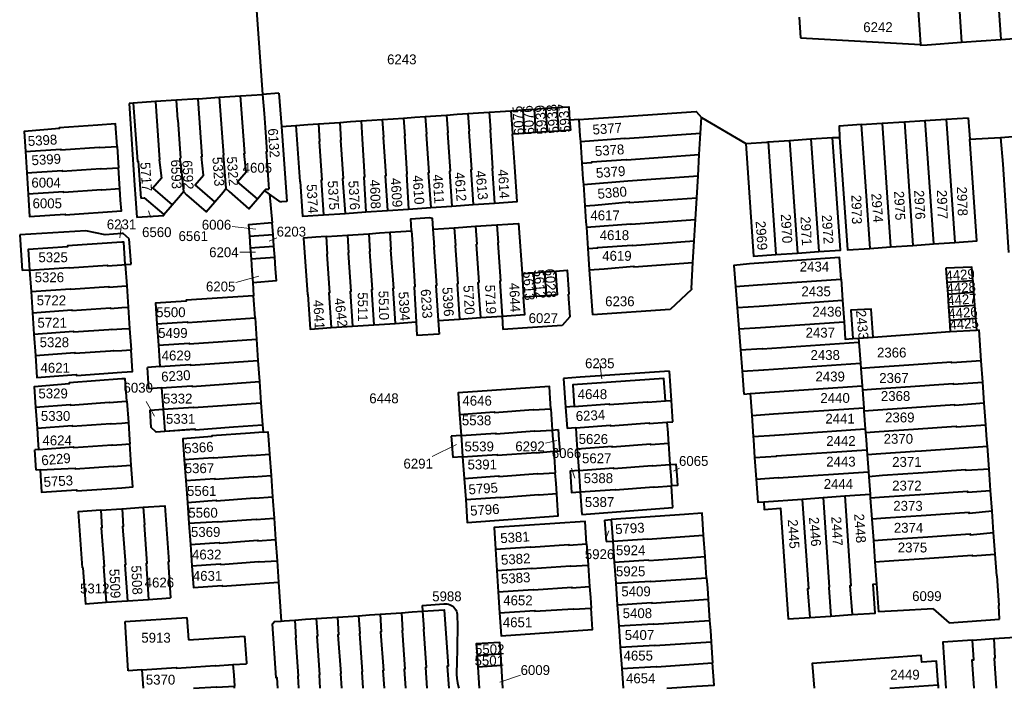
# Model space of a CAD drawing. Extents: x 99476 to 102828, y 406437 to 407931.
# Tile 4 of 48: x 99974 to 100223, y 406437 to 406606. Entities that reach past the tile are written whole.
import ezdxf
from ezdxf.enums import TextEntityAlignment as Align

# ---------------------------------------------------------------- set-up
doc = ezdxf.new("R2010")
doc.units = 0
doc.header["$MEASUREMENT"] = 0
for name, color, linetype, lineweight in [('BK_aanpijling', 10, 'Continuous', 0), ('BK_perceelnr', 10, 'Continuous', 13), ('BK_perceelnummer onder hoek', 10, 'Continuous', 13), ('BK_perceelsgrens', 10, 'Continuous', 40)]:
    doc.layers.add(name, color=color, linetype=linetype, lineweight=lineweight)
doc.styles.add('Style-WORKING', font='WORKING.shx')

msp = doc.modelspace()

# ---------------------------------------------------------------- linework, layer by layer
at = {"layer": 'BK_aanpijling', "linetype": 'Continuous', "lineweight": 0}
for p, q in [((100007.40751, 406556.257336), (100006.745, 406557.915)), ((99999.954, 406554.509), (99999.515, 406551.095)), ((100027.965319, 406553.98639), (100033.925, 406553.335)), ((100039.247488, 406551.100549), (100037.315, 406550.265)), ((100029.847, 406547.465), (100033.815, 406547.465)), ((100028.902799, 406539.828918), (100034.675, 406541.375)), ((100120.942, 406519.369), (100121.435, 406515.455)), ((100006.163517, 406509.697477), (100008.275, 406505.965)), ((100107.205471, 406499.178897), (100110.085, 406499.795)), ((100078.574709, 406495.764854), (100084.695, 406498.825)), ((100113.795378, 406492.848109), (100114.655, 406490.295)), ((100141.11673, 406492.865268), (100139.595, 406492.105)), ((100122.36169, 406474.775256), (100123.225, 406476.935)), ((100082.753499, 406456.427329), (100082.755, 406456.415)), ((100100.846173, 406440.431111), (100095.675, 406438.645))]:
    msp.add_line(p, q, dxfattribs=at)
at = {"layer": 'BK_perceelsgrens', "linetype": 'Continuous', "lineweight": 40}
for p, q in [((100220.102, 406634.147), (100222.369, 406601.304)), ((100210.207, 406633.434), (100212.474, 406600.591)), ((100033.751, 406613.538), (100035.656, 406587.397)), ((100201.311, 406611.137), (100202.08, 406600.049)), ((100171.406, 406606.908), (100171.748, 406601.711)), ((100171.748, 406601.711), (100202.08, 406600.049)), ((100222.369, 406601.304), (100232.36, 406602.024)), ((100203.724, 406599.96), (100212.474, 406600.591)), ((100212.474, 406600.591), (100222.369, 406601.304)), ((100019.311, 406586.298), (100024.693, 406586.66)), ((100024.693, 406586.66), (100030.059, 406587.021)), ((100030.059, 406587.021), (100035.656, 406587.397)), ((100039.787, 406587.695), (100035.656, 406587.397)), ((100039.787, 406587.695), (100040.386, 406579.283)), ((100002.926, 406585.197), (100001.872, 406585.126)), ((100008.522, 406585.573), (100002.926, 406585.197)), ((100013.833, 406585.93), (100008.522, 406585.573)), ((100008.522, 406585.573), (100009.595, 406570.874)), ((100019.311, 406586.298), (100013.833, 406585.93)), ((100014.196, 406581.007), (100013.833, 406585.93)), ((100107.228, 406583.878), (100110.163, 406584.08)), ((100110.566, 406578.122), (100110.163, 406584.08)), ((100098.424, 406583.273), (100101.441, 406583.48)), ((100101.441, 406583.48), (100104.314, 406583.678)), ((100101.441, 406583.48), (100101.844, 406577.531)), ((100104.314, 406583.678), (100107.228, 406583.878)), ((100104.314, 406583.678), (100104.718, 406577.726)), ((100107.228, 406583.878), (100107.632, 406577.923)), ((100146.419, 406577.562), (100146.655, 406581.581)), ((100146.655, 406581.581), (100157.846, 406574.972)), ((100014.196, 406581.007), (100014.914, 406571.267)), ((100040.386, 406579.283), (100044.061, 406579.539)), ((100040.386, 406579.283), (100041.736, 406560.337)), ((100115.62, 406581.01), (100113.312, 406580.851)), ((100187.074, 406579.746), (100192.347, 406580.088)), ((100187.074, 406579.746), (100189.235, 406548.447)), ((100192.347, 406580.088), (100197.99, 406580.454)), ((100192.347, 406580.088), (100194.506, 406548.812)), ((100197.99, 406580.454), (100203.16, 406580.79)), ((100197.99, 406580.454), (100200.148, 406549.202)), ((100203.16, 406580.79), (100208.571, 406581.141)), ((100203.16, 406580.79), (100205.316, 406549.56)), ((100208.571, 406581.141), (100214.133, 406581.502)), ((100208.571, 406581.141), (100210.726, 406549.935)), ((100214.133, 406581.502), (100214.517, 406576.036)), ((100101.844, 406577.531), (100098.87, 406577.33)), ((100104.718, 406577.726), (100101.844, 406577.531)), ((100107.632, 406577.923), (100104.718, 406577.726)), ((100110.566, 406578.122), (100107.632, 406577.923)), ((100146.103, 406572.164), (100146.419, 406577.562)), ((100222.272, 406576.497), (100227.651, 406576.893)), ((100163.526, 406575.368), (100168.959, 406575.748)), ((100163.526, 406575.368), (100165.491, 406546.887)), ((100168.959, 406575.748), (100174.354, 406576.125)), ((100168.959, 406575.748), (100170.924, 406547.267)), ((100174.354, 406576.125), (100179.815, 406576.507)), ((100174.354, 406576.125), (100176.319, 406547.644)), ((100179.815, 406576.507), (100181.581, 406576.461)), ((100214.517, 406576.036), (100222.272, 406576.497)), ((99975.644, 406572.937), (99976.016, 406567.515)), ((100145.786, 406566.757), (100146.103, 406572.164)), ((100014.794, 406571.258), (100014.914, 406571.267)), ((100014.88, 406570.051), (100014.794, 406571.258)), ((100014.88, 406570.051), (100015.597, 406562.818)), ((99976.016, 406567.515), (99976.355, 406562.147)), ((99999.55, 406563.48), (99999.19, 406568.83)), ((100145.461, 406561.221), (100145.786, 406566.757)), ((100034.336, 406560.981), (100036.13, 406563.049)), ((100037.352, 406562.187), (100036.13, 406563.049)), ((100039.772, 406560.482), (100037.352, 406562.187)), ((100037.352, 406562.187), (100038.07, 406554.89)), ((100003.508, 406561.063), (100003.832, 406556.24)), ((100010.624, 406556.983), (100012.758, 406559.444)), ((100041.736, 406560.337), (100040.399, 406560.256)), ((100083.504, 406559.154), (100088.888, 406559.524)), ((100088.888, 406559.524), (100094.284, 406559.895)), ((100145.14, 406555.745), (100145.461, 406561.221)), ((100010.646, 406556.68), (100003.832, 406556.24)), ((100010.646, 406556.68), (100010.624, 406556.983)), ((100051.08, 406556.926), (100056.498, 406557.298)), ((100056.498, 406557.298), (100061.77, 406557.66)), ((100061.77, 406557.66), (100067.236, 406558.036)), ((100067.236, 406558.036), (100072.584, 406558.404)), ((100072.584, 406558.404), (100078.165, 406558.787)), ((100078.165, 406558.787), (100083.504, 406559.154)), ((100038.288, 406551.94), (100038.07, 406554.89)), ((100089.522, 406554.02), (100094.9, 406554.39)), ((100144.823, 406550.336), (100145.14, 406555.745)), ((99990.897, 406552.903), (99974.2, 406551.842)), ((99974.2, 406551.842), (99974.839, 406542.827)), ((99995.798, 406551.874), (99990.897, 406552.903)), ((100000, 406552.178), (99995.798, 406551.874)), ((100000.379, 406552.205), (100000, 406552.178)), ((100001.913, 406550.861), (100000.379, 406552.205)), ((100032.325, 406551.502), (100038.288, 406551.94)), ((100038.502, 406549.042), (100038.288, 406551.94)), ((100073.324, 406552.908), (100073.35, 406552.91)), ((100084.14, 406553.65), (100089.522, 406554.02)), ((100002.373, 406544.426), (100001.913, 406550.861)), ((100032.325, 406551.502), (100032.537, 406548.603)), ((100090.406, 406539.802), (100089.78, 406549.526)), ((100144.503, 406544.876), (100144.823, 406550.336)), ((100194.506, 406548.812), (100200.148, 406549.202)), ((100200.148, 406549.202), (100205.316, 406549.56)), ((100205.316, 406549.56), (100210.726, 406549.935)), ((100032.537, 406548.603), (100038.502, 406549.042)), ((100032.537, 406548.603), (100032.746, 406545.754)), ((100038.712, 406546.193), (100038.502, 406549.042)), ((100165.491, 406546.887), (100170.924, 406547.267)), ((100170.924, 406547.267), (100176.319, 406547.644)), ((100189.235, 406548.447), (100194.506, 406548.812)), ((100000, 406544.272), (100000.911, 406544.331)), ((100000.911, 406544.331), (100002.373, 406544.426)), ((100000.911, 406544.331), (100001.276, 406538.97)), ((100032.746, 406545.754), (100038.712, 406546.193)), ((100032.746, 406545.754), (100032.963, 406542.796)), ((100038.931, 406543.235), (100038.712, 406546.193)), ((100144.114, 406538.25), (100144.503, 406544.876)), ((99976.693, 406542.954), (99974.839, 406542.827)), ((99976.693, 406542.954), (99977.061, 406537.546)), ((100032.963, 406542.796), (100033.18, 406539.84)), ((100101.29, 406542.05), (100104.152, 406542.261)), ((100101.29, 406542.05), (100101.67, 406536.08)), ((100104.152, 406542.261), (100106.984, 406542.47)), ((100104.152, 406542.261), (100104.529, 406536.271)), ((100106.984, 406542.47), (100109.827, 406542.679)), ((100106.984, 406542.47), (100107.362, 406536.46)), ((100110.206, 406536.649), (100109.827, 406542.679)), ((100118.29, 406542.99), (100118.67, 406537.39)), ((100208.49, 406543.4), (100208.734, 406539.862)), ((100033.18, 406539.84), (100033.353, 406536.475)), ((100155.227, 406538.793), (100160.82, 406539.24)), ((100160.82, 406539.24), (100181.981, 406540.669)), ((100181.981, 406540.669), (100182.346, 406535.295)), ((100208.734, 406539.862), (100215.286, 406540.334)), ((100208.734, 406539.862), (100208.942, 406536.873)), ((100215.286, 406540.334), (100215.502, 406537.345)), ((99977.061, 406537.546), (99977.431, 406532.107)), ((100000, 406538.883), (100001.276, 406538.97)), ((100001.276, 406538.97), (100001.644, 406533.559)), ((100112.956, 406536.832), (100113.322, 406531.137)), ((100118.67, 406537.39), (100119.059, 406531.631)), ((100144.099, 406537.997), (100138.702, 406532.998)), ((100144.114, 406538.25), (100144.099, 406537.997)), ((100155.227, 406538.793), (100155.649, 406533.442)), ((100208.942, 406536.873), (100215.502, 406537.345)), ((100208.942, 406536.873), (100209.167, 406533.629)), ((100215.502, 406537.345), (100215.736, 406534.102)), ((100033.738, 406530.878), (100033.353, 406536.475)), ((100104.529, 406536.271), (100101.67, 406536.08)), ((100107.362, 406536.46), (100104.529, 406536.271)), ((100110.206, 406536.649), (100107.362, 406536.46)), ((100161.23, 406533.85), (100182.346, 406535.295)), ((100182.346, 406535.295), (100182.716, 406529.855)), ((99977.431, 406532.107), (99977.799, 406526.71)), ((99997.21, 406533.27), (100000, 406533.452)), ((100000, 406533.452), (100001.644, 406533.559)), ((100001.644, 406533.559), (100002.01, 406528.189)), ((100138.702, 406532.998), (100119.059, 406531.631)), ((100155.649, 406533.442), (100161.23, 406533.85)), ((100155.649, 406533.442), (100156.073, 406528.076)), ((100209.167, 406533.629), (100215.736, 406534.102)), ((100209.167, 406533.629), (100209.398, 406530.299)), ((100215.736, 406534.102), (100215.976, 406530.773)), ((100008.896, 406529.326), (100009.289, 406523.935)), ((100033.738, 406530.878), (100034.108, 406525.494)), ((100063.81, 406529.109), (100069.188, 406529.47)), ((100069.188, 406529.47), (100074.498, 406529.826)), ((100074.498, 406529.826), (100074.697, 406526.399)), ((100080.057, 406530.199), (100085.486, 406530.564)), ((100080.057, 406530.199), (100080.284, 406526.758)), ((100085.486, 406530.564), (100090.813, 406530.921)), ((100090.813, 406530.921), (100096.215, 406531.284)), ((100096.215, 406531.284), (100096.445, 406527.887)), ((100113.322, 406531.137), (100111.424, 406528.898)), ((100209.398, 406530.299), (100215.976, 406530.773)), ((100209.398, 406530.299), (100209.6, 406527.4)), ((100215.976, 406530.773), (100216.194, 406527.762)), ((100000, 406528.051), (100002.01, 406528.189)), ((100002.01, 406528.189), (100002.377, 406522.79)), ((100052.983, 406528.383), (100058.428, 406528.748)), ((100058.428, 406528.748), (100063.81, 406529.109)), ((100111.424, 406528.898), (100096.445, 406527.887)), ((100156.073, 406528.076), (100156.494, 406522.731)), ((100190.092, 406525.986), (100209.6, 406527.4)), ((100209.6, 406527.4), (100216.194, 406527.762)), ((100216.194, 406527.762), (100216.874, 406527.807)), ((100217.439, 406519.958), (100216.874, 406527.807)), ((99977.799, 406526.71), (99978.162, 406521.375)), ((100034.108, 406525.494), (100034.478, 406520.1)), ((100080.284, 406526.758), (100074.697, 406526.399)), ((100184.954, 406525.636), (100186.415, 406525.734)), ((100186.415, 406525.734), (100190.092, 406525.986)), ((100186.415, 406525.734), (100186.491, 406524.689)), ((100186.491, 406524.689), (100186.881, 406519.354)), ((100000, 406522.631), (100002.377, 406522.79)), ((100009.289, 406523.935), (100009.682, 406518.55)), ((100156.494, 406522.731), (100156.92, 406517.334)), ((100034.478, 406520.1), (100034.847, 406514.73)), ((100186.881, 406519.354), (100186.978, 406518.026)), ((100217.826, 406514.583), (100217.439, 406519.958)), ((100009.682, 406518.55), (100006.49, 406518.329)), ((100006.862, 406512.915), (100006.49, 406518.329)), ((100138.542, 406517.378), (100115.981, 406515.84)), ((100139.061, 406509.941), (100138.542, 406517.378)), ((100156.92, 406517.334), (100157.38, 406511.51)), ((100186.978, 406518.026), (100187.297, 406513.655)), ((100034.847, 406514.73), (100035.216, 406509.363)), ((100115.981, 406515.84), (100111.79, 406515.543)), ((100111.79, 406515.543), (100112.286, 406508.285)), ((100218.211, 406509.235), (100217.826, 406514.583)), ((100010.077, 406513.141), (100006.862, 406512.915)), ((100010.077, 406513.141), (100010.47, 406507.752)), ((100159.002, 406511.745), (100187.297, 406513.655)), ((100187.297, 406513.655), (100187.371, 406512.642)), ((100187.371, 406512.642), (100187.702, 406508.113)), ((100000, 406509.657), (100001.307, 406509.75)), ((100001.307, 406509.75), (100001.684, 406504.36)), ((100035.216, 406509.363), (100035.602, 406503.752)), ((100137.541, 406509.83), (100139.061, 406509.941)), ((100139.437, 406504.547), (100139.061, 406509.941)), ((100157.38, 406511.51), (100159.002, 406511.745)), ((99978.228, 406508.284), (99978.602, 406502.96)), ((100010.47, 406507.752), (100010.874, 406502.217)), ((100108.55, 406507.86), (100108.93, 406502.48)), ((100114.465, 406508.441), (100112.286, 406508.285)), ((100112.286, 406508.285), (100112.289, 406508.243)), ((100112.289, 406508.243), (100112.692, 406502.869)), ((100187.702, 406508.113), (100187.765, 406507.247)), ((100187.765, 406507.247), (100188.092, 406502.763)), ((100218.601, 406503.814), (100218.211, 406509.235)), ((100085.482, 406506.396), (100085.862, 406501.057)), ((100137.92, 406504.45), (100139.437, 406504.547)), ((100159.381, 406506.192), (100159.745, 406500.837)), ((99978.602, 406502.96), (99978.81, 406500)), ((100000, 406504.232), (100001.684, 406504.36)), ((100001.684, 406504.36), (100001.989, 406500)), ((100018.545, 406502.633), (100010.877, 406502.088)), ((100035.602, 406503.752), (100035.752, 406501.915)), ((100108.93, 406502.48), (100110.403, 406502.581)), ((100108.93, 406502.48), (100109.093, 406500)), ((100110.403, 406502.581), (100110.591, 406500)), ((100114.845, 406503.029), (100112.692, 406502.869)), ((100114.845, 406503.029), (100115.058, 406500)), ((100188.092, 406502.763), (100188.157, 406501.873)), ((100218.875, 406500), (100218.601, 406503.814)), ((99978.81, 406500), (99978.981, 406497.559)), ((100001.989, 406500), (100002.061, 406498.969)), ((100015.484, 406500), (100015.837, 406495.039)), ((100037.143, 406500), (100037.4, 406496.341)), ((100085.862, 406501.057), (100083.385, 406500.891)), ((100083.385, 406500.891), (100083.448, 406500)), ((100083.448, 406500), (100083.763, 406495.545)), ((100085.862, 406501.057), (100085.937, 406500)), ((100085.937, 406500), (100086.242, 406495.711)), ((100110.591, 406500), (100110.794, 406497.221)), ((100115.058, 406500), (100115.225, 406497.623)), ((100138.238, 406500), (100138.3, 406499.09)), ((100159.745, 406500.837), (100159.802, 406500)), ((100159.802, 406500), (100160.109, 406495.492)), ((100188.157, 406501.873), (100188.294, 406500)), ((100188.294, 406500), (100188.478, 406497.478)), ((100218.991, 406498.394), (100218.875, 406500)), ((99978.981, 406497.559), (99978.02, 406497.489)), ((99978.37, 406492.317), (99978.02, 406497.489)), ((100000, 406498.818), (100002.061, 406498.969)), ((100002.437, 406493.58), (100002.061, 406498.969)), ((100109.3, 406497.09), (100110.794, 406497.221)), ((100115.225, 406497.623), (100115.605, 406492.216)), ((100188.478, 406497.478), (100188.566, 406496.279)), ((100219.411, 406492.553), (100218.991, 406498.394)), ((100015.837, 406495.039), (100016.219, 406489.676)), ((100037.4, 406496.341), (100037.776, 406490.98)), ((100086.242, 406495.711), (100083.763, 406495.545)), ((100086.242, 406495.711), (100086.63, 406490.253)), ((100160.109, 406495.492), (100160.478, 406490.064)), ((100188.566, 406496.279), (100188.884, 406491.916)), ((99979.346, 406492.366), (99978.37, 406492.317)), ((100000, 406493.394), (100002.437, 406493.58)), ((100115.605, 406492.216), (100115.985, 406486.811)), ((100219.795, 406487.217), (100219.411, 406492.553)), ((100016.219, 406489.676), (100016.61, 406484.181)), ((100037.776, 406490.98), (100038.154, 406485.587)), ((100086.63, 406490.253), (100087.014, 406484.859)), ((100188.884, 406491.916), (100188.975, 406490.675)), ((100188.975, 406490.675), (100189.296, 406486.274)), ((100220.174, 406481.953), (100219.795, 406487.217)), ((100038.154, 406485.587), (100038.533, 406480.19)), ((100087.014, 406484.859), (100095.814, 406485.503)), ((100115.985, 406486.811), (100116.384, 406481.138)), ((100162.397, 406484.313), (100172.156, 406485.025)), ((100172.156, 406485.025), (100177.425, 406485.409)), ((100177.425, 406485.409), (100182.898, 406485.808)), ((100182.898, 406485.808), (100189.296, 406486.274)), ((100189.296, 406486.274), (100189.367, 406485.301)), ((100189.367, 406485.301), (100189.761, 406479.907)), ((99994.7, 406482.201), (100000, 406482.564)), ((100000, 406482.564), (100000.097, 406482.571)), ((100000.097, 406482.571), (100005.47, 406482.94)), ((100116.384, 406481.138), (100139.44, 406482.84)), ((100038.533, 406480.19), (100038.912, 406474.781)), ((100122.168, 406479.711), (100123.85, 406479.878)), ((100122.168, 406479.711), (100122.55, 406474.273)), ((100123.85, 406479.878), (100124.235, 406474.391)), ((100189.761, 406479.907), (100190.153, 406474.532)), ((100220.564, 406476.535), (100220.174, 406481.953)), ((100016.988, 406478.873), (100017.369, 406473.513)), ((100038.912, 406474.781), (100039.288, 406469.421)), ((100124.235, 406474.391), (100132.977, 406474.984)), ((100147.588, 406470.475), (100147.212, 406475.856)), ((100190.153, 406474.532), (100190.548, 406469.12)), ((100220.955, 406471.105), (100220.564, 406476.535)), ((100017.369, 406473.513), (100017.755, 406468.09)), ((100094.562, 406472.368), (100094.903, 406466.969)), ((100122.55, 406474.273), (100124.235, 406474.391)), ((100124.235, 406474.391), (100124.613, 406469.004)), ((100124.613, 406469.004), (100133.356, 406469.596)), ((100133.359, 406469.497), (100133.356, 406469.596)), ((100133.359, 406469.497), (100143.089, 406470.166)), ((100143.089, 406470.166), (100147.588, 406470.475)), ((100147.964, 406465.082), (100147.588, 406470.475)), ((100221.35, 406465.613), (100220.955, 406471.105)), ((100039.288, 406469.421), (100039.67, 406463.97)), ((100124.613, 406469.004), (100124.985, 406463.695)), ((100190.548, 406469.12), (100190.952, 406463.588)), ((100094.903, 406466.969), (100095.246, 406461.545)), ((100221.35, 406465.613), (100221.847, 406458.113)), ((100039.67, 406463.97), (100040.349, 406454.153)), ((100124.985, 406463.695), (100125.364, 406458.288)), ((100190.952, 406463.588), (100191.47, 406456.483)), ((100001.474, 406459.259), (100006.817, 406459.626)), ((100006.817, 406459.626), (100012.344, 406460.006)), ((100095.246, 406461.545), (100095.585, 406456.185)), ((99996.077, 406458.889), (100000, 406459.158)), ((100000, 406459.158), (100001.474, 406459.259)), ((100075.988, 406458.096), (100081.471, 406458.473)), ((100075.988, 406458.096), (100076.1, 406456.62)), ((100125.364, 406458.288), (100125.742, 406452.902)), ((100205.266, 406457.223), (100196.217, 406456.738)), ((100205.266, 406457.223), (100209.307, 406453.715)), ((100222.08, 406454.614), (100221.847, 406458.113)), ((100000.855, 406454.004), (100016.506, 406455.04)), ((100016.506, 406455.04), (100016.897, 406449.37)), ((100084.871, 406455.915), (100084.945, 406452.696)), ((100174.106, 406455.043), (100179.36, 406455.401)), ((100179.36, 406455.401), (100184.763, 406455.769)), ((100196.217, 406456.738), (100191.47, 406456.483)), ((100209.307, 406453.715), (100222.08, 406454.614)), ((100001.662, 406441.527), (100000.855, 406454.004)), ((100084.945, 406452.696), (100084.761, 406442.886)), ((100125.742, 406452.902), (100126.121, 406447.505)), ((100016.897, 406449.37), (100031.049, 406450.296)), ((100031.049, 406450.296), (100031.574, 406443.569)), ((100215.255, 406449.324), (100220.638, 406449.699)), ((100220.638, 406449.699), (100225.998, 406450.073)), ((100126.121, 406447.505), (100126.499, 406442.118)), ((100095.873, 406445.806), (100089.893, 406445.418)), ((100089.893, 406445.418), (100090.082, 406442.5)), ((100096.065, 406442.883), (100095.873, 406445.806)), ((100028.14, 406443.11), (100031.591, 406443.354)), ((100031.574, 406443.569), (100031.591, 406443.354)), ((100096.065, 406442.883), (100090.082, 406442.5)), ((100090.082, 406442.5), (100090.432369, 406437.124)), ((100096.443998, 406437.124), (100096.065, 406442.883)), ((100005.068, 406441.768), (100001.662, 406441.527)), ((100005.068, 406441.768), (100005.397746, 406437.124)), ((100028.540898, 406437.124), (100028.5, 406437.7)), ((100206.511, 406438.001), (100206.574207, 406437.124))]:
    msp.add_line(p, q, dxfattribs=at)
at = {"layer": 'BK_perceelsgrens', "linetype": 'Continuous', "lineweight": 40, "flags": 128}
for points in [[(100202.08, 406600.049), (100202.094, 406599.843), (100203.724, 406599.96)], [(100024.693, 406586.66), (100025.75, 406572.068), (100025.63, 406572.059), (100026.353, 406563.631)], [(100034.336, 406560.981), (100029.336, 406565.314), (100031.489, 406567.801), (100031.006, 406572.457), (100031.125, 406572.466), (100030.059, 406587.021)], [(100035.656, 406587.397), (100036.01, 406582.61), (100036.278, 406578.996)], [(100001.872, 406585.126), (100002.214, 406579.975), (100003.281, 406564.434), (100003.508, 406561.063)], [(100002.926, 406585.197), (100004, 406570.46), (100004.18, 406570.473), (100004.857, 406561.18)], [(100023.536, 406560.212), (100018.559, 406564.497), (100020.704, 406566.987), (100020.225, 406571.66), (100020.345, 406571.669), (100019.311, 406586.298)], [(100110.163, 406584.08), (100113.07, 406584.28), (100113.312, 406580.851)], [(100071.29, 406581.43), (100074.13, 406581.63), (100076.78, 406581.8)], [(100076.78, 406581.8), (100079.5, 406581.98), (100082.19, 406582.18)], [(100076.78, 406581.8), (100077.08, 406577.33), (100076.99, 406577.324), (100077.688, 406567.573), (100077.537, 406567.563), (100078.165, 406558.787)], [(100082.19, 406582.18), (100084.9, 406582.36), (100087.56, 406582.55)], [(100082.19, 406582.18), (100082.51, 406577.68), (100082.43, 406577.674), (100083.074, 406567.944), (100082.924, 406567.933), (100083.504, 406559.154)], [(100087.56, 406582.55), (100090.29, 406582.72), (100092.96, 406582.91)], [(100087.56, 406582.55), (100087.89, 406578.06), (100087.81, 406578.055), (100088.456, 406568.314), (100088.305, 406568.303), (100088.888, 406559.524)], [(100092.96, 406582.91), (100095.77, 406583.09), (100098.424, 406583.273)], [(100092.96, 406582.91), (100093.27, 406578.42), (100093.17, 406578.413), (100093.834, 406568.684), (100093.683, 406568.673), (100094.284, 406559.895)], [(100098.424, 406583.273), (100098.733, 406578.783), (100098.792, 406578.787), (100098.87, 406577.33)], [(100115.62, 406581.01), (100118.1, 406581.18), (100126.9, 406581.81), (100145.34, 406583.062), (100146.655, 406581.581)], [(99998.83, 406574.23), (99998.423, 406579.922), (99993.95, 406579.61), (99984.22, 406578.97), (99984.233, 406578.77), (99975.29, 406578.049), (99975.644, 406572.937)], [(100044.061, 406579.539), (100047.1, 406579.77), (100049.75, 406579.95)], [(100044.061, 406579.539), (100045.04, 406565.33), (100045.17, 406565.339), (100045.773, 406556.561), (100051.08, 406556.926)], [(100049.75, 406579.95), (100052.5, 406580.12), (100055.14, 406580.32)], [(100049.75, 406579.95), (100050.08, 406575.45), (100049.99, 406575.444), (100050.628, 406565.714), (100050.478, 406565.704), (100051.08, 406556.926)], [(100055.14, 406580.32), (100057.88, 406580.51), (100060.54, 406580.68)], [(100055.14, 406580.32), (100055.46, 406575.82), (100055.37, 406575.814), (100056.014, 406566.084), (100055.894, 406566.076), (100056.498, 406557.298)], [(100060.54, 406580.68), (100063.27, 406580.87), (100065.88, 406581.04)], [(100060.54, 406580.68), (100060.86, 406576.19), (100060.8, 406576.186), (100061.389, 406566.453), (100061.238, 406566.443), (100061.77, 406557.66)], [(100065.88, 406581.04), (100068.65, 406581.24), (100071.29, 406581.43)], [(100065.88, 406581.04), (100066.23, 406576.56), (100066.14, 406576.553), (100066.795, 406566.825), (100066.644, 406566.814), (100067.236, 406558.036)], [(100071.29, 406581.43), (100071.64, 406576.95), (100071.53, 406576.942), (100072.164, 406567.194), (100072.014, 406567.183), (100072.584, 406558.404)], [(100113.312, 406580.851), (100113.49, 406578.32), (100110.566, 406578.122)], [(100115.62, 406581.01), (100115.93, 406576.84), (100116.021, 406575.444)], [(100187.074, 406579.746), (100181.46, 406579.38), (100181.581, 406576.461)], [(100036.278, 406578.996), (100036.73, 406572.88), (100036.531, 406572.865), (100037.228, 406563.449)], [(100094.284, 406559.895), (100100.011, 406560.289), (100099.44, 406569.07), (100098.87, 406577.33)], [(100116.021, 406575.444), (100127.274, 406576.323), (100127.281, 406576.223), (100146.419, 406577.562)], [(99975.644, 406572.937), (99984.588, 406573.533), (99984.598, 406573.383), (99994.334, 406574.03), (99994.34, 406573.94), (99998.83, 406574.23)], [(99998.83, 406574.23), (99999.01, 406571.46), (99999.19, 406568.83)], [(100116.021, 406575.444), (100116.11, 406574.07), (100116.401, 406570.007)], [(100157.846, 406574.972), (100163.234, 406575.348), (100163.526, 406575.368)], [(100157.846, 406574.972), (100159.824, 406546.491), (100165.491, 406546.887)], [(100176.319, 406547.644), (100181.817, 406548.029), (100179.815, 406576.507)], [(100181.581, 406576.461), (100183.625, 406548.059), (100189.235, 406548.447)], [(100210.726, 406549.935), (100216.323, 406550.322), (100214.517, 406576.036)], [(100222.272, 406576.497), (100222.897, 406569.714), (100224.294, 406547.381)], [(100116.401, 406570.007), (100118.899, 406570.21), (100118.892, 406570.31), (100127.653, 406570.926), (100127.66, 406570.826), (100146.103, 406572.164)], [(100009.595, 406570.874), (100009.465, 406570.864), (100010.03, 406566.21), (100007.843, 406563.704), (100012.758, 406559.444)], [(100116.401, 406570.007), (100116.69, 406565.96), (100116.786, 406564.596)], [(99976.016, 406567.515), (99984.952, 406568.135), (99984.962, 406567.985), (99994.704, 406568.66), (99994.71, 406568.57), (99999.19, 406568.83)], [(100116.786, 406564.596), (100128.03, 406565.549), (100145.786, 406566.757)], [(100116.786, 406564.596), (100116.88, 406563.27), (100117.167, 406559.19)], [(99999.55, 406563.48), (99994.92, 406563.17), (99994.914, 406563.26), (99985.326, 406562.607), (99985.316, 406562.757), (99976.355, 406562.147)], [(99976.355, 406562.147), (99976.71, 406556.535), (99985.697, 406557.12), (99985.71, 406556.92), (99999.94, 406557.97), (99999.74, 406560.66), (99999.55, 406563.48)], [(100012.758, 406559.444), (100014.894, 406561.908), (100015.597, 406562.818)], [(100015.597, 406562.818), (100016.416, 406562.011), (100021.392, 406557.723), (100023.536, 406560.212)], [(100023.536, 406560.212), (100025.68, 406562.699), (100026.353, 406563.631)], [(100026.353, 406563.631), (100027.15, 406562.802), (100032.149, 406558.462), (100034.336, 406560.981)], [(100036.13, 406563.049), (100036.489, 406563.462), (100037.228, 406563.449)], [(100004.857, 406561.18), (100005.7, 406561.253), (100010.624, 406556.983)], [(100039.772, 406560.482), (100040.069, 406560.308), (100040.399, 406560.256)], [(100117.167, 406559.19), (100119.655, 406559.4), (100128.395, 406560.196), (100128.407, 406560.016), (100145.461, 406561.221)], [(100117.167, 406559.19), (100117.45, 406555.18), (100117.547, 406553.797)], [(100038.07, 406554.89), (100032.11, 406554.44), (100032.325, 406551.502)], [(100073.324, 406552.908), (100073.101, 406555.892), (100077.863, 406556.228), (100078.553, 406556.084), (100078.74, 406553.28)], [(100094.9, 406554.39), (100097.68, 406554.59), (100100.37, 406554.76), (100101.29, 406542.05)], [(100094.9, 406554.39), (100095.22, 406549.819), (100095.17, 406549.816), (100095.784, 406540.173), (100095.614, 406540.161), (100096.215, 406531.284)], [(100117.547, 406553.797), (100128.783, 406554.679), (100128.79, 406554.57), (100145.14, 406555.745)], [(100051.72, 406551.42), (100054.48, 406551.62), (100057.14, 406551.79)], [(100057.14, 406551.79), (100059.86, 406551.98), (100062.51, 406552.158)], [(100057.14, 406551.79), (100057.38, 406547.33), (100057.26, 406547.323), (100057.954, 406537.558), (100057.804, 406537.547), (100058.428, 406528.748)], [(100062.51, 406552.158), (100065.22, 406552.34), (100067.87, 406552.53)], [(100062.51, 406552.158), (100062.79, 406547.66), (100062.67, 406547.652), (100063.339, 406537.936), (100063.191, 406537.913), (100063.81, 406529.109)], [(100067.87, 406552.53), (100070.65, 406552.71), (100073.324, 406552.908)], [(100067.87, 406552.53), (100068.12, 406548.08), (100068.03, 406548.075), (100068.718, 406538.302), (100068.568, 406538.291), (100069.188, 406529.47)], [(100073.35, 406552.91), (100073.66, 406548.42), (100073.57, 406548.414), (100074.135, 406538.677), (100073.985, 406538.668), (100074.498, 406529.826)], [(100078.74, 406553.28), (100081.48, 406553.46), (100084.14, 406553.65)], [(100078.74, 406553.28), (100079.04, 406548.78), (100078.97, 406548.775), (100079.612, 406539.055), (100079.472, 406539.046), (100080.057, 406530.199)], [(100084.14, 406553.65), (100084.41, 406549.17), (100084.33, 406549.165), (100085.009, 406539.428), (100084.869, 406539.418), (100085.486, 406530.564)], [(100089.522, 406554.02), (100089.83, 406549.53), (100089.78, 406549.526)], [(100117.547, 406553.797), (100117.64, 406552.47), (100117.915, 406548.441)], [(100000, 406549.992), (99986.3, 406549.06), (99986.315, 406548.838), (99976.339, 406548.152), (99976.693, 406542.954)], [(100000.911, 406544.331), (100000.523, 406550.028), (100000, 406549.992)], [(100051.72, 406551.42), (100049.08, 406551.24), (100046.03, 406551.06), (100046.98, 406536.8), (100047.11, 406536.809), (100047.695, 406528.028), (100052.983, 406528.383)], [(100051.72, 406551.42), (100051.97, 406546.98), (100051.86, 406546.974), (100052.557, 406537.185), (100052.358, 406537.171), (100052.983, 406528.383)], [(100117.915, 406548.441), (100120.405, 406548.611), (100120.402, 406548.659), (100129.161, 406549.293), (100129.169, 406549.183), (100144.823, 406550.336)], [(100117.915, 406548.441), (100118.19, 406544.41), (100118.29, 406542.99)], [(99976.693, 406542.954), (99986.67, 406543.633), (99986.677, 406543.523), (99996.42, 406544.19), (99996.43, 406544.04), (100000, 406544.272)], [(100118.29, 406542.99), (100122.07, 406543.25), (100129.54, 406543.906), (100129.547, 406543.796), (100144.503, 406544.876)], [(100181.981, 406540.669), (100181.612, 406546.097), (100158.81, 406544.52), (100154.81, 406544.1), (100155.227, 406538.793)], [(100033.18, 406539.84), (100039.15, 406540.29), (100038.931, 406543.235)], [(100109.827, 406542.679), (100112.7, 406542.89), (100113.08, 406536.84), (100112.956, 406536.832)], [(100215.286, 406540.334), (100215.042, 406543.72), (100208.49, 406543.4)], [(100090.813, 406530.921), (100090.196, 406539.787), (100090.406, 406539.802)], [(99977.061, 406537.546), (99987.037, 406538.235), (99987.045, 406538.125), (99996.711, 406538.79), (99996.72, 406538.66), (100000, 406538.883)], [(100033.353, 406536.475), (100016.3, 406535.3), (100016.314, 406535.1), (100008.515, 406534.543), (100008.896, 406529.326)], [(100096.215, 406531.284), (100101.951, 406531.669), (100101.67, 406536.08)], [(99977.431, 406532.107), (99987.402, 406532.861), (99987.414, 406532.689)], [(99987.414, 406532.689), (99997.204, 406533.36), (99997.21, 406533.27)], [(100190.092, 406525.986), (100189.62, 406533.1), (100184.48, 406532.77), (100184.954, 406525.636)], [(100008.896, 406529.326), (100016.672, 406529.877), (100016.683, 406529.727), (100033.738, 406530.878)], [(100156.073, 406528.076), (100161.62, 406528.45), (100161.622, 406528.419), (100182.716, 406529.855)], [(100182.716, 406529.855), (100183.012, 406525.504), (100184.954, 406525.636)], [(99977.799, 406526.71), (99987.772, 406527.463), (99987.782, 406527.3), (99996.765, 406527.912), (99997.505, 406527.97), (99997.51, 406527.88), (100000, 406528.051)], [(100009.289, 406523.935), (100017.045, 406524.47), (100017.055, 406524.32), (100034.108, 406525.494)], [(100156.494, 406522.731), (100161.99, 406523.07), (100161.993, 406523.021), (100186.491, 406524.689)], [(99978.162, 406521.375), (99988.137, 406522.087), (99988.148, 406521.92), (99997.132, 406522.531), (99997.883, 406522.59), (99997.89, 406522.49), (100000, 406522.631)], [(100000, 406517.116), (100002.76, 406517.31), (100002.377, 406522.79)], [(99978.162, 406521.375), (99978.541, 406515.806), (99988.52, 406516.544), (99988.53, 406516.31), (100000, 406517.116)], [(100009.682, 406518.55), (100017.415, 406519.081), (100017.425, 406518.931), (100034.478, 406520.1)], [(100156.92, 406517.334), (100162.42, 406517.67), (100162.418, 406517.688), (100186.881, 406519.354)], [(100217.439, 406519.958), (100209.96, 406519.46), (100209.944, 406519.659), (100199.114, 406518.885), (100190.468, 406518.281), (100186.978, 406518.026)], [(100000, 406515.398), (99986.68, 406514.4), (99986.698, 406514.151), (99977.871, 406513.369), (99978.228, 406508.284)], [(100001.307, 406509.75), (100000.907, 406515.466), (100000, 406515.398)], [(100010.077, 406513.141), (100017.785, 406513.682), (100017.795, 406513.532), (100034.847, 406514.73)], [(100137.541, 406509.83), (100137.179, 406515.519), (100114.082, 406513.885), (100114.465, 406508.441)], [(100187.371, 406512.642), (100190.861, 406512.897), (100199.503, 406513.499), (100210.292, 406514.249), (100210.31, 406514.05), (100217.826, 406514.583)], [(100108.55, 406507.86), (100108.37, 406510.48), (100108.179, 406513.492), (100085.091, 406511.89), (100085.482, 406506.396)], [(99978.228, 406508.284), (99987.065, 406508.953), (99987.076, 406508.803), (99996.812, 406509.54), (99996.82, 406509.43), (100000, 406509.657)], [(100010.47, 406507.752), (100018.155, 406508.3), (100018.166, 406508.15), (100035.216, 406509.363)], [(100114.465, 406508.441), (100123.302, 406509.074), (100123.313, 406508.924), (100133.03, 406509.62), (100133.04, 406509.5), (100137.541, 406509.83)], [(100159.002, 406511.745), (100159.074, 406510.701), (100159.381, 406506.192)], [(100010.877, 406502.088), (100008.762, 406501.938), (100007.495, 406503.144), (100007.216, 406507.52), (100010.47, 406507.752)], [(100085.482, 406506.396), (100094.252, 406507.083), (100094.264, 406506.933), (100104.06, 406507.7), (100104.07, 406507.55), (100108.55, 406507.86)], [(100159.381, 406506.192), (100164.85, 406506.6), (100164.852, 406506.558), (100187.702, 406508.113)], [(100218.211, 406509.235), (100210.76, 406508.69), (100210.746, 406508.89), (100199.891, 406508.134), (100191.255, 406507.503), (100187.765, 406507.247)], [(100114.845, 406503.029), (100123.68, 406503.687), (100123.691, 406503.537), (100133.412, 406504.26), (100133.42, 406504.16), (100137.92, 406504.45)], [(100137.92, 406504.45), (100138.12, 406501.73), (100138.238, 406500)], [(99978.602, 406502.96), (99987.445, 406503.585), (99987.456, 406503.434), (99997.213, 406504.12), (99997.22, 406504.02), (100000, 406504.232)], [(100010.874, 406502.217), (100018.536, 406502.76), (100018.545, 406502.633)], [(100035.752, 406501.915), (100032.51, 406501.71), (100022.79, 406501.01), (100022.804, 406500.81), (100015.465, 406500.262), (100015.484, 406500)], [(100018.545, 406502.633), (100018.55, 406502.56), (100028.3, 406503.25), (100035.602, 406503.752)], [(100035.752, 406501.915), (100037.003, 406501.994), (100037.143, 406500)], [(100085.862, 406501.057), (100094.605, 406501.643), (100094.61, 406501.542), (100104.45, 406502.31), (100104.458, 406502.171), (100108.93, 406502.48)], [(100159.745, 406500.837), (100165.26, 406501.18), (100165.257, 406501.21), (100188.092, 406502.763)], [(100188.157, 406501.873), (100191.647, 406502.128), (100200.281, 406502.738), (100211.105, 406503.479), (100211.12, 406503.28), (100218.601, 406503.814)], [(100109.093, 406500), (100109.11, 406499.74), (100109.3, 406497.09)], [(99978.981, 406497.559), (99987.828, 406498.193), (99987.839, 406498.043), (99997.583, 406498.74), (99997.527, 406498.636), (100000, 406498.818)], [(100086.242, 406495.711), (100094.999, 406496.299), (100095.009, 406496.149), (100104.843, 406496.81), (100104.85, 406496.7), (100109.3, 406497.09)], [(100109.3, 406497.09), (100109.5, 406494.35), (100109.69, 406491.67)], [(100138.3, 406499.09), (100133.82, 406498.76), (100133.812, 406498.87), (100124.07, 406498.15), (100124.061, 406498.281), (100115.225, 406497.623)], [(100138.3, 406499.09), (100138.5, 406496.35), (100138.65, 406493.72)], [(100160.109, 406495.492), (100165.65, 406495.83), (100165.643, 406495.923), (100188.478, 406497.478)], [(100188.566, 406496.279), (100192.055, 406496.534), (100200.686, 406497.133), (100202.351, 406497.253), (100218.991, 406498.394)], [(100015.837, 406495.039), (100023.16, 406495.568), (100023.171, 406495.418), (100032.903, 406496.12), (100032.91, 406496.02), (100037.4, 406496.341)], [(99979.346, 406492.366), (99988.212, 406492.806), (99988.221, 406492.662), (99997.851, 406493.35), (99997.86, 406493.23), (100000, 406493.394)], [(99979.346, 406492.366), (99979.74, 406486.75), (99988.602, 406487.309), (99988.62, 406487.06), (100000, 406487.893)], [(100000, 406487.893), (100002.82, 406488.1), (100002.437, 406493.58)], [(100115.605, 406492.216), (100113.421, 406492.053), (100113.801, 406486.649), (100115.985, 406486.811)], [(100115.605, 406492.216), (100124.441, 406492.874), (100124.449, 406492.764), (100134.203, 406493.49), (100134.21, 406493.38), (100138.65, 406493.72)], [(100138.65, 406493.72), (100140.144, 406493.85), (100140.387, 406491.054), (100140.557, 406488.417), (100139.06, 406488.32)], [(100138.65, 406493.72), (100138.89, 406490.96), (100139.06, 406488.32)], [(100219.411, 406492.553), (100213.58, 406492.2), (100213.565, 406492.399), (100202.758, 406491.628), (100192.464, 406490.931), (100188.975, 406490.675)], [(100016.219, 406489.676), (100023.531, 406490.193), (100023.542, 406490.043), (100033.272, 406490.73), (100033.28, 406490.62), (100037.776, 406490.98)], [(100086.63, 406490.253), (100095.37, 406490.902), (100095.381, 406490.752), (100105.203, 406491.48), (100105.21, 406491.37), (100109.69, 406491.67)], [(100110.08, 406486.31), (100109.91, 406488.97), (100109.69, 406491.67)], [(100160.478, 406490.064), (100166.06, 406490.47), (100166.067, 406490.363), (100188.884, 406491.916)], [(100160.478, 406490.064), (100160.877, 406484.202), (100162.397, 406484.313)], [(100115.985, 406486.811), (100124.821, 406487.467), (100124.829, 406487.357), (100134.584, 406488.08), (100134.59, 406487.99), (100139.06, 406488.32)], [(100139.44, 406482.84), (100139.27, 406485.54), (100139.06, 406488.32)], [(100189.367, 406485.301), (100192.857, 406485.556), (100203.148, 406486.232), (100213.976, 406486.989), (100213.99, 406486.79), (100219.795, 406487.217)], [(100016.61, 406484.181), (100023.908, 406484.746), (100023.918, 406484.596), (100033.652, 406485.35), (100033.66, 406485.23), (100038.154, 406485.587)], [(100087.014, 406484.859), (100087.424, 406479.104), (100110.45, 406480.79), (100110.25, 406483.49), (100110.08, 406486.31)], [(100110.08, 406486.31), (100105.57, 406485.98), (100105.56, 406486.12), (100095.825, 406485.354), (100095.814, 406485.503)], [(100172.156, 406485.025), (100173.703, 406462.307), (100173.44, 406462.29), (100174.106, 406455.043)], [(100177.425, 406485.409), (100178.973, 406462.677), (100178.87, 406462.67), (100179.36, 406455.401)], [(100182.898, 406485.808), (100184.447, 406463.074), (100184.23, 406463.06), (100184.763, 406455.769)], [(99994.7, 406482.201), (99989.013, 406481.811), (99989.99, 406467.59)], [(99994.7, 406482.201), (99994.988, 406477.71), (99994.838, 406477.7), (99995.557, 406467.97), (99995.407, 406467.959), (99996.077, 406458.889)], [(100000.097, 406482.571), (100000.387, 406478.056), (100000.239, 406478.042), (100000.95, 406468.342), (100000.798, 406468.332), (100001.474, 406459.259)], [(100005.47, 406482.94), (100010.95, 406483.31), (100011.94, 406469.09), (100011.721, 406469.075), (100012.344, 406460.006)], [(100005.47, 406482.94), (100005.8, 406478.47), (100005.65, 406478.461), (100006.353, 406468.708), (100006.193, 406468.697), (100006.817, 406459.626)], [(100016.61, 406484.181), (100016.62, 406484.031), (100016.988, 406478.873)], [(100162.397, 406484.313), (100162.531, 406482.387), (100166.643, 406482.674), (100168.601, 406454.668), (100174.106, 406455.043)], [(100016.988, 406478.873), (100024.28, 406479.374), (100024.288, 406479.264), (100034.043, 406479.96), (100034.05, 406479.85), (100038.533, 406480.19)], [(100147.212, 406475.856), (100146.822, 406481.443), (100142.33, 406481.13), (100123.85, 406479.878)], [(100220.174, 406481.953), (100214.4, 406481.38), (100214.386, 406481.579), (100203.537, 406480.847), (100193.25, 406480.162), (100189.761, 406479.907)], [(100117.62, 406473.67), (100117.24, 406479.318), (100094.219, 406477.797), (100094.562, 406472.368)], [(100024.66, 406473.884), (100034.411, 406474.59), (100034.42, 406474.462), (100038.912, 406474.781)], [(100132.977, 406474.984), (100132.982, 406474.884), (100147.212, 406475.856)], [(100190.153, 406474.532), (100193.643, 406474.787), (100203.926, 406475.461), (100214.617, 406476.199), (100214.64, 406476), (100220.564, 406476.535)], [(100017.369, 406473.513), (100024.651, 406474.02), (100024.66, 406473.884)], [(100094.562, 406472.368), (100103.402, 406472.952), (100103.413, 406472.802), (100113.141, 406473.51), (100113.15, 406473.37), (100117.62, 406473.67)], [(100117.62, 406473.67), (100117.81, 406470.91), (100117.99, 406468.29)], [(100190.548, 406469.12), (100195.295, 406469.464), (100204.315, 406470.085), (100215.124, 406470.849), (100215.14, 406470.65), (100220.955, 406471.105)], [(99989.99, 406467.59), (99990.2, 406467.604), (99990.812, 406458.527), (99996.077, 406458.889)], [(100017.755, 406468.09), (100025.023, 406468.658), (100025.034, 406468.494)], [(100017.755, 406468.09), (100018.145, 406462.599), (100025.405, 406463.139), (100025.42, 406462.93), (100039.67, 406463.97)], [(100025.034, 406468.494), (100034.681, 406469.22), (100034.69, 406469.09), (100039.288, 406469.421)], [(100094.903, 406466.969), (100103.763, 406467.555), (100103.774, 406467.405), (100113.522, 406468.12), (100113.53, 406468), (100117.99, 406468.29)], [(100117.99, 406468.29), (100118.19, 406465.55), (100118.37, 406462.88)], [(100124.985, 406463.695), (100133.726, 406464.263), (100133.737, 406464.11), (100147.964, 406465.082)], [(100147.964, 406465.082), (100148.15, 406462.48), (100148.334, 406459.715)], [(100095.246, 406461.545), (100104.123, 406462.167), (100104.134, 406462.017), (100113.871, 406462.72), (100113.88, 406462.59), (100118.37, 406462.88)], [(100118.37, 406462.88), (100118.58, 406460.14), (100118.76, 406457.41)], [(100184.763, 406455.769), (100190.558, 406456.164), (100190.059, 406463.481), (100190.952, 406463.588)], [(100125.364, 406458.288), (100134.105, 406458.856), (100134.116, 406458.703), (100148.334, 406459.715)], [(100148.334, 406459.715), (100148.52, 406456.92), (100148.716, 406454.309)], [(100081.471, 406458.473), (100081.873, 406458.503), (100082.275, 406458.476), (100082.67, 406458.395), (100083.05, 406458.26)], [(100083.05, 406458.26), (100083.403, 406458.09), (100083.73, 406457.875), (100084.027, 406457.62), (100084.288, 406457.328)], [(100084.288, 406457.328), (100084.502, 406457.007), (100084.673, 406456.66), (100084.796, 406456.294), (100084.871, 406455.915)], [(100095.585, 406456.185), (100104.485, 406456.789), (100104.494, 406456.639), (100114.241, 406457.25), (100114.25, 406457.11), (100118.76, 406457.41)], [(100095.585, 406456.185), (100095.951, 406450.397), (100119.13, 406451.99), (100118.95, 406454.71), (100118.76, 406457.41)], [(100043.78, 406454.4), (100046.53, 406454.58), (100049.17, 406454.76)], [(100049.17, 406454.76), (100051.89, 406454.95), (100054.55, 406455.13)], [(100049.17, 406454.76), (100049.5, 406450.29), (100049.38, 406450.282), (100050.063, 406440.551), (100049.913, 406440.541), (100050.152499, 406437.124)], [(100054.55, 406455.13), (100057.27, 406455.32), (100059.93, 406455.5)], [(100054.55, 406455.13), (100054.81, 406450.66), (100054.69, 406450.652), (100055.453, 406440.906), (100055.343, 406440.899), (100055.63707, 406437.124)], [(100059.93, 406455.5), (100062.69, 406455.69), (100065.35, 406455.88)], [(100059.93, 406455.5), (100060.27, 406451.02), (100060.13, 406451.011), (100060.827, 406441.271), (100060.726, 406441.271), (100061.016837, 406437.124)], [(100065.35, 406455.88), (100068.1, 406456.06), (100070.74, 406456.24)], [(100065.35, 406455.88), (100065.64, 406451.4), (100065.51, 406451.392), (100066.226, 406441.636), (100066.076, 406441.625), (100066.406737, 406437.124)], [(100070.74, 406456.24), (100073.46, 406456.44), (100076.1, 406456.62)], [(100070.74, 406456.24), (100071.05, 406451.76), (100070.92, 406451.751), (100071.614, 406442.003), (100071.464, 406441.992), (100071.810851, 406437.124)], [(100076.1, 406456.62), (100078.91, 406456.82), (100081.58, 406456.99), (100082.59, 406442.76), (100082.341, 406442.743), (100082.739783, 406437.124)], [(100076.1, 406456.62), (100076.44, 406452.12), (100076.31, 406452.111), (100076.992, 406442.368), (100076.842, 406442.358), (100077.20812, 406437.124)], [(100039.52577, 406437.124), (100039.339, 406439.798), (100039.09, 406439.78), (100038.135, 406453.44), (100038.656, 406454.031), (100040.349, 406454.153)], [(100040.349, 406454.153), (100041.14, 406454.21), (100043.78, 406454.4)], [(100043.78, 406454.4), (100044.07, 406449.92), (100043.94, 406449.912), (100044.666, 406440.172), (100044.516, 406440.161), (100044.742492, 406437.124)], [(100125.742, 406452.902), (100134.483, 406453.469), (100134.494, 406453.317), (100148.716, 406454.309)], [(100148.716, 406454.309), (100148.91, 406451.72), (100149.11, 406448.924)], [(100220.638, 406449.699), (100220.91, 406444.72), (100220.7, 406444.706), (100221.17542, 406437.124)], [(100095.873, 406445.806), (100095.68, 406448.74), (100089.7, 406448.39), (100089.893, 406445.418)], [(100126.121, 406447.505), (100134.862, 406448.063), (100134.872, 406447.92), (100149.11, 406448.924)], [(100149.11, 406448.924), (100149.31, 406446.13), (100149.482, 406443.586)], [(100215.255, 406449.324), (100207.75, 406448.8), (100208.49489, 406437.124)], [(100215.60416, 406437.124), (100215.152, 406444.336), (100215.53, 406444.36), (100215.255, 406449.324)], [(100206.511, 406438.001), (100206.079, 406443.994), (100202.362, 406443.726), (100202.24, 406445.408), (100174.675, 406443.423), (100175.129013, 406437.124)], [(100005.068, 406441.768), (100013.89, 406442.393), (100013.902, 406442.223), (100023.621, 406442.91), (100023.63, 406442.79), (100028.14, 406443.11)], [(100028.14, 406443.11), (100028.38, 406440.41), (100028.5, 406437.7)], [(100084.761, 406442.886), (100084.705, 406441.782), (100084.718, 406440.677), (100084.8, 406439.575), (100084.951, 406438.48), (100085.17, 406437.396), (100085.243162, 406437.124)], [(100126.499, 406442.118), (100135.24, 406442.676), (100135.248, 406442.566), (100149.482, 406443.586)], [(100126.499, 406442.118), (100126.849088, 406437.124)], [(100137.912667, 406437.124), (100145.38, 406437.63), (100149.863, 406437.927), (100149.482, 406443.586)], [(100018.150367, 406437.124), (100024.01, 406437.53), (100024.02, 406437.4), (100028.5, 406437.7)], [(100194.339614, 406437.124), (100206.511, 406438.001)]]:
    msp.add_lwpolyline(points, dxfattribs=at)

# ---------------------------------------------------------------- texts
at = {"layer": 'BK_perceelnr', "linetype": 'Continuous', "lineweight": 13, "style": 'Style-WORKING'}
for s, p in [('6242', (100191.301542, 406604.411)), ('6243', (100070.861542, 406596.264)), ('4605', (100034.32539, 406568.83)), ('6004', (99980.88339, 406565.082)), ('6005', (99981.17439, 406559.836)), ('4617', (100122.284308, 406556.785)), ('6231', (99999.953695, 406554.509)), ('6006', (100023.98839, 406554.421)), ('6560', (100008.881471, 406552.543)), ('6561', (100018.10139, 406551.545)), ('6203', (100042.918542, 406552.688)), ('4618', (100124.64539, 406551.78)), ('5325', (99982.656, 406546.191)), ('6204', (100025.846542, 406547.465)), ('4619', (100125.27239, 406546.553)), ('2434', (100175.244847, 406543.835)), ('5326', (99981.707, 406541.133)), ('6205', (100025.038542, 406538.794)), ('2435', (100175.662847, 406537.562)), ('5722', (99982.221695, 406535.284)), ('6236', (100126.015695, 406535.059)), ('5500', (100012.440929, 406532.287)), ('6027', (100106.66346, 406530.787)), ('2436', (100178.433847, 406532.421)), ('5721', (99982.415695, 406529.623)), ('5499', (100012.947542, 406527.038)), ('2437', (100176.718766, 406527.108)), ('5328', (99982.972, 406524.694)), ('4629', (100013.832542, 406521.335)), ('2438', (100177.962847, 406521.462)), ('2366', (100194.787695, 406522.08)), ('4621', (99983.183542, 406518.228)), ('6235', (100120.941695, 406519.369)), ('2439', (100179.217847, 406516.026)), ('2367', (100195.345613, 406515.641)), ('6030', (100004.183624, 406513.179)), ('5329', (99982.656, 406511.733)), ('4648', (100119.08339, 406511.551)), ('2440', (100180.461777, 406510.59)), ('2368', (100195.763695, 406511.082)), ('5332', (100014.178, 406510.44)), ('6448', (100066.34539, 406510.496)), ('4646', (100089.91339, 406509.894)), ('5330', (99983.278082, 406506.043)), ('2369', (100196.827695, 406505.658)), ('5331', (100014.915, 406505.304)), ('5538', (100089.776, 406504.926)), ('2441', (100181.726695, 406505.362)), ('4624', (99983.679542, 406499.845)), ('5539', (100090.431, 406498.324)), ('6292', (100103.29339, 406498.342)), ('5626', (100119.312695, 406500.203)), ('2442', (100181.935695, 406499.717)), ('2370', (100196.465777, 406500.253)), ('6066', (100112.518237, 406496.639)), ('6291', (100074.99639, 406493.976)), ('5391', (100091.206695, 406493.753)), ('5627', (100120.163613, 406495.327)), ('6065', (100144.694237, 406494.653)), ('2443', (100181.935695, 406494.49)), ('2371', (100198.613695, 406494.411)), ('5367', (100019.671613, 406492.818)), ('5388', (100120.58, 406490.297)), ('2444', (100181.308695, 406488.844)), ('2372', (100198.613695, 406488.426)), ('5561', (100020.243695, 406487.063)), ('5387', (100120.877918, 406484.25)), ('2373', (100198.898695, 406483.297)), ('5560', (100020.577777, 406481.549)), ('5369', (100021.245695, 406476.69)), ('2374', (100199.040695, 406477.74)), ('4632', (100021.511542, 406470.968)), ('5926', (100120.876695, 406471.061)), ('5924', (100128.743695, 406472.056)), ('2375', (100200.037695, 406472.753)), ('5925', (100128.743695, 406466.721)), ('4626', (100009.541542, 406463.884)), ('4631', (100021.711542, 406465.574)), ('5312', (99993.189847, 406462.384)), ('5409', (100130.108695, 406461.653)), ('5988', (100082.269695, 406460.398)), ('4652', (100100.234542, 406459.363)), ('6099', (100203.675237, 406460.452)), ('5408', (100130.453695, 406456.134)), ('4651', (100100.129542, 406453.822)), ('5913', (100008.687542, 406449.919)), ('5407', (100130.980613, 406450.614)), ('5502', (100093.091847, 406447.009)), ('5501', (100092.983847, 406444.126)), ('4655', (100130.666542, 406445.396)), ('6009', (100104.62639, 406441.737)), ('5370', (100009.826777, 406439.315)), ('4654', (100131.294542, 406439.646)), ('2449', (100198.130695, 406440.573))]:
    msp.add_text(s, height=2.5, dxfattribs=at).set_placement(p, align=Align.MIDDLE_CENTER)
at = {"layer": 'BK_perceelnummer onder hoek', "linetype": 'Continuous', "lineweight": 13, "style": 'Style-WORKING'}
for s, rotation, p in [('6075', 93.73763, (100100.30505, 406580.794239)), ('6076', 94.319275, (100102.915057, 406580.926239)), ('5939', 95.257104, (100106.031028, 406581.000696)), ('5938', 95.298565, (100109.012028, 406581.197696)), ('5937', 95.391463, (100111.953097, 406581.403571)), ('5377', 4.081525, (100122.824589, 406578.729684)), ('5398', 3.390066, (99979.973695, 406575.790982)), ('6132', 273.958992, (100038.490968, 406575.107457)), ('5378', 3.856156, (100123.415696, 406573.282979)), ('5399', 3.447387, (99980.913695, 406570.929982)), ('5717', 274.045059, (100006.189667, 406566.554563)), ('6593', 271.834673, (100013.81798, 406567.18961)), ('6592', 272.956044, (100016.767969, 406567.03761)), ('5323', 274.359152, (100024.454, 406567.857)), ('5322', 274.749402, (100028.107, 406567.969)), ('5379', 4.310626, (100123.684696, 406567.774977)), ('4610', 273.814075, (100075.0823, 406563.255505)), ('4611', 273.306241, (100080.151965, 406563.444609)), ('4612', 274.11819, (100085.717956, 406564.040609)), ('4613', 275.380722, (100091.085943, 406564.438608)), ('4614', 273.299682, (100096.651965, 406564.736609)), ('5374', 273.437059, (100048.239982, 406560.969305)), ('5375', 273.416588, (100053.569982, 406561.865305)), ('5376', 273.530191, (100058.807981, 406561.865305)), ('4608', 272.343131, (100064.148975, 406562.15261)), ('4609', 274.236395, (100069.515955, 406562.549609)), ('5380', 4.782761, (100124.078116, 406562.536173)), ('2973', 271.200634, (100185.908987, 406558.26261)), ('2974', 274.232174, (100191.135955, 406558.680609)), ('2975', 272.745347, (100196.801971, 406559.25161)), ('2976', 272.688237, (100201.862971, 406559.47161)), ('2977', 272.053551, (100207.584334, 406559.534698)), ('2978', 272.002533, (100212.644979, 406560.35161)), ('2970', 273.383288, (100168.180379, 406553.44851)), ('2972', 273.931476, (100178.590958, 406553.244609)), ('2969', 273.878525, (100161.851959, 406551.683609)), ('2971', 273.189303, (100173.153966, 406552.825609)), ('5613', 273.306241, (100103.011974, 406538.974457)), ('5612', 274.848812, (100105.754961, 406539.402456)), ('6028', 273.148096, (100108.484975, 406539.610457)), ('4429', 3.756453, (100212.079695, 406541.75498)), ('4644', 272.519389, (100099.435973, 406536.01061)), ('4428', 3.752673, (100212.348695, 406538.52498)), ('5511', 270.28562, (100060.984999, 406533.613153)), ('5510', 271.534341, (100066.30273, 406534.018067)), ('5394', 273.829271, (100071.49298, 406533.771304)), ('6233', 273.669254, (100077.11598, 406534.428305)), ('5396', 273.537212, (100082.567981, 406534.933305)), ('5720', 273.07257, (100087.865452, 406535.406209)), ('5719', 272.839725, (100093.329977, 406535.538457)), ('4427', 3.748901, (100212.537592, 406535.505629)), ('4641', 273.195649, (100049.903966, 406531.683609)), ('4642', 276.883683, (100055.479927, 406532.214606)), ('2433', 275.613848, (100187.341985, 406529.117152)), ('4426', 3.691386, (100212.797695, 406532.18598)), ('4425', 3.909612, (100213.084696, 406529.361979)), ('6230', 3.58354, (100013.699797, 406516.177361)), ('6234', 3.103359, (100118.573695, 406506.165983)), ('5366', 3.810237, (100019.518695, 406498.03398)), ('6229', 5.157751, (99983.373696, 406495.100973)), ('5753', 3.461254, (99983.967695, 406489.539982)), ('5795', 4.073364, (100091.442391, 406487.678957)), ('5796', 3.937225, (100091.851391, 406482.281958)), ('2445', 273.76853, (100169.97398, 406476.172305)), ('2446', 274.678451, (100175.387975, 406476.742304)), ('2447', 273.132465, (100180.945525, 406476.875401)), ('2448', 274.187705, (100186.786978, 406477.597304)), ('5793', 3.511735, (100128.545391, 406477.588963)), ('5381', 3.810237, (100099.479, 406475.324)), ('5382', 3.329402, (100099.663, 406469.832)), ('5509', 272.922473, (99998.298992, 406463.609152)), ('5508', 272.796872, (100003.830993, 406464.523152)), ('5383', 3.443937, (100099.663, 406465.03))]:
    msp.add_text(s, height=2.5, rotation=rotation, dxfattribs=at).set_placement(p, align=Align.MIDDLE_CENTER)

doc.saveas('drawing.dxf')
